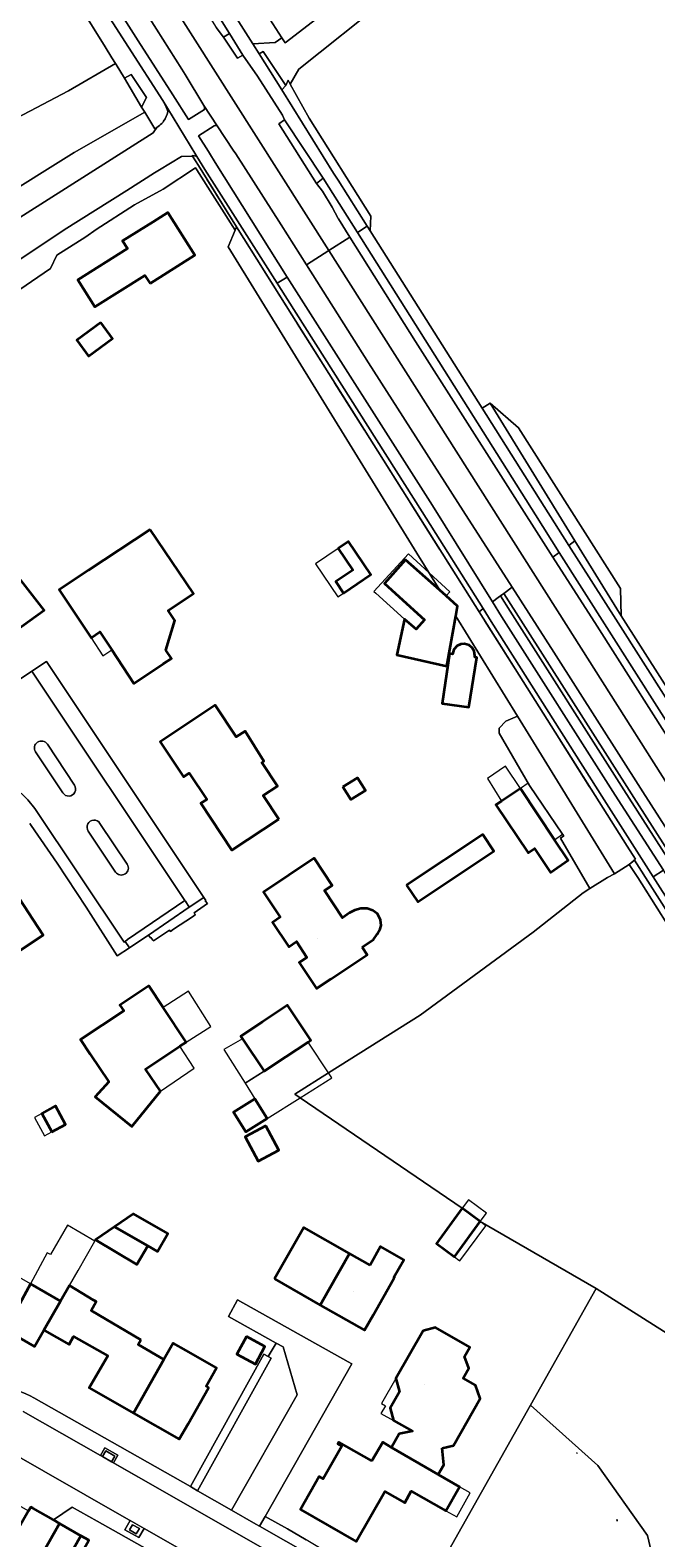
# Model space of a CAD drawing. Header units: metres. Extents: x 200176 to 205485, y 394066 to 399855.
# Tile 135 of 230: x 203693 to 203782, y 396984 to 397198. Entities that reach past the tile are written whole.
import ezdxf
from ezdxf.enums import TextEntityAlignment as Align

# ---------------------------------------------------------------- set-up
doc = ezdxf.new("R2010")
doc.units = ezdxf.units.M
doc.linetypes.add('IE-TERREINAFSCHEIDING', pattern=[10, 8, -2])
doc.layers.get('0').update_dxf_attribs({"lineweight": 25})
for name, color, linetype, lineweight in [('B-WE-GR-BEPLANTING_CULTUUR_HEESTERS-GV', 90, 'Continuous', 18), ('B-WE-GR-BEPLANTING_CULTUUR_VASTE PLANTENVAK-GV', 90, 'Continuous', 18), ('B-WE-GR-BOS_GEMENGD-GV', 40, 'Continuous', 13), ('B-WE-GR-BOS_NAALD-GV', 40, 'Continuous', 13), ('B-WE-GR-GRAS-GV', 60, 'Continuous', 13), ('B-WE-GR-HAAG-GV', 90, 'Continuous', 13), ('B-WE-GR-HOUTWAL-GV', 40, 'Continuous', 13), ('B-WE-IE-MEUBILAIR_WEGMEUBILAIR-GV', 7, 'Continuous', 18), ('B-WE-IE-MEUBILAIR_WEGMEUBILAIR-S', 7, 'Continuous', 25), ('B-WE-IE-TERREINAFSCHEIDING-G', 210, 'IE-TERREINAFSCHEIDING', 18), ('B-WE-IE-TERREINAFSCHEIDING_KUNSTMATIG_HEKWERK-G', 20, 'IE-TERREINAFSCHEIDING-KUNSTMATIG', 18), ('B-WE-OG-BEBOUWING-GV', 7, 'Continuous', 35), ('B-WE-OG-BEBOUWING-T18', 10, 'Continuous', 18), ('B-WE-OG-BEBOUWING_BASSIN-GV', 7, 'Continuous', 35), ('B-WE-OG-BEBOUWING_LUIFEL-GV', 7, 'Continuous', 18), ('B-WE-OG-TERREIN_CULTUURSCHEIDING-GV', 7, 'Continuous', 18), ('B-WE-OG-TERREIN_ERF-GV', 7, 'Continuous', 18), ('B-WE-OG-TERREIN_ONBEGROEID-GV', 7, 'Continuous', 18), ('B-WE-OG-TOPOGRAFIE-T18', 10, 'Continuous', 18), ('B-WE-OG-WEG-GV', 7, 'Continuous', 18), ('B-WE-VH-GOOT-G', 170, 'Continuous', 18), ('B-WE-VH-ONVERHARD-GV', 252, 'Continuous', 18), ('B-WE-VH-VERHARDING_ASFALT-GV', 252, 'Continuous', 18), ('B-WE-VH-VERHARDING_BETONSTRAATSTEEN-GV', 252, 'Continuous', 18), ('B-WE-VH-VERHARDING_FUNDERING_ZAND-GV', 7, 'Continuous', 18), ('B-WE-VH-VERHARDING_GRASBETONSTEEN-GV', 70, 'Continuous', 18)]:
    doc.layers.add(name, color=color, linetype=linetype, lineweight=lineweight)
doc.styles.add('NLCS-ISO', font='NLCS-ISO.ttf')
doc.styles.add('NLCS-ISO-M20-T18', font='NLCS-ISO.ttf', dxfattribs={"height": 0.036})
doc.linetypes.add('IE-TERREINAFSCHEIDING-KUNSTMATIG', pattern='A,4,[82,NLCS.shx,S=0.75,R=90,X=0,Y=0],4,-2', length=10)

# ---------------------------------------------------------------- blocks, each defined once
blk = doc.blocks.new('SIE-WEG_SPEELTOESTEL-SO')
at = {"flags": 128}
blk.add_lwpolyline([(-0.75, -0.75), (0.75, -0.75), (0.75, 0.75), (-0.75, 0.75)], close=True, dxfattribs=at)
at = {"style": 'NLCS-ISO'}
blk.add_text('SPT', height=0.45, dxfattribs=at).set_placement((0, 0), align=Align.MIDDLE_CENTER)

msp = doc.modelspace()

# ---------------------------------------------------------------- linework, layer by layer
at = {"layer": 'B-WE-GR-BEPLANTING_CULTUUR_HEESTERS-GV'}
for points in [[(203695.537, 397096.496, 0.9957244), (203693.855, 397095.395)], [(203697.742, 397089.557, 1.0064091), (203699.399, 397090.66)], [(203703.036, 397085.221, 1.0223687), (203701.362, 397084.134)], [(203705.242, 397078.299, 0.9912678), (203706.912, 397079.402)]]:
    msp.add_lwpolyline(points, format="xyb", dxfattribs=at)
at = {"layer": 'B-WE-GR-BEPLANTING_CULTUUR_HEESTERS-GV', "flags": 128}
for points in [[(203693.855, 397095.395), (203697.742, 397089.557)], [(203699.399, 397090.66), (203695.537, 397096.496)], [(203701.362, 397084.134), (203705.242, 397078.299)], [(203706.912, 397079.402), (203703.036, 397085.221)]]:
    msp.add_lwpolyline(points, dxfattribs=at)
at = {"layer": 'B-WE-GR-BEPLANTING_CULTUUR_VASTE PLANTENVAK-GV', "flags": 128}
msp.add_lwpolyline([(203708.964, 397187.174), (203709.638, 397188.555), (203707.455, 397191.796), (203706.504, 397191.287)], close=True, dxfattribs=at)
at = {"layer": 'B-WE-GR-BOS_GEMENGD-GV', "flags": 128}
msp.add_lwpolyline([(203783.776, 397070.979), (203779.616, 397077.5), (203778.413, 397079.387), (203776.299, 397078.052), (203775.328, 397077.528), (203772.808, 397075.938), (203771.832, 397075.322), (203764.732, 397069.736), (203748.644, 397057.933), (203735.602, 397049.697), (203730.802, 397046.666), (203731.559, 397046.15), (203754.62, 397030.438), (203757.18, 397028.547), (203773.71, 397019.02), (203804.391, 396999.569)], dxfattribs=at)
at = {"layer": 'B-WE-GR-BOS_NAALD-GV', "flags": 128}
for points in [[(203837.09, 397271.676), (203827.935, 397266.15), (203807.88, 397250), (203797.889, 397242.289), (203772.889, 397221.252), (203767.474, 397219.409), (203764.36, 397217.239), (203757.171, 397207.767), (203743.767, 397202.487), (203731.374, 397192.595), (203730.129, 397190.463), (203732.827, 397185.608), (203741.586, 397171.652), (203741.497, 397169.584)], [(203741.497, 397169.584), (203757.466, 397144.313), (203758.584, 397145.02), (203762.637, 397141.507), (203777.152, 397118.663), (203777.252, 397114.78), (203812.285, 397059.831)]]:
    msp.add_lwpolyline(points, dxfattribs=at)
at = {"layer": 'B-WE-GR-GRAS-GV', "flags": 128}
msp.add_lwpolyline([(203603.849, 397245.92), (203641.954, 397182.594), (203646.448, 397186.924), (203649.502, 397187.163), (203655.496, 397190.899), (203655.727, 397190.572), (203667.977, 397173.451), (203670.955, 397175.013), (203698.543, 397189.486), (203705.236, 397193.402), (203704.732, 397194.212), (203703.76, 397195.774), (203692.699, 397213.555)], dxfattribs=at)
at = {"layer": 'B-WE-GR-HAAG-GV', "flags": 128}
msp.add_lwpolyline([(203716.302, 396990.591), (203716.915, 396990.24), (203727.402, 397009.088), (203726.987, 397009.328), (203726.379, 397009.693), (203715.914, 396990.811)], close=True, dxfattribs=at)
at = {"layer": 'B-WE-GR-HOUTWAL-GV', "flags": 128}
msp.add_lwpolyline([(203709.399, 397186.447), (203708.964, 397187.174), (203706.504, 397191.287), (203705.336, 397193.241), (203705.236, 397193.402), (203698.543, 397189.486), (203670.955, 397175.013), (203676.615, 397166.524), (203699.38, 397180.719)], close=True, dxfattribs=at)
at = {"layer": 'B-WE-IE-MEUBILAIR_WEGMEUBILAIR-GV', "flags": 128}
for points in [[(203703.373, 396995.09), (203704.692, 396994.336), (203705.158, 396995.17), (203703.848, 396995.92)], [(203708.651, 396984.857), (203707.671, 396985.388), (203707.237, 396984.656), (203708.205, 396984.102)]]:
    msp.add_lwpolyline(points, close=True, dxfattribs=at)
at = {"layer": 'B-WE-IE-TERREINAFSCHEIDING-G', "flags": 128}
for points in [[(203692.699, 397213.555), (203703.76, 397195.774)], [(203703.76, 397195.774), (203704.732, 397194.212)], [(203722.496, 397170.152), (203717.054, 397178.85)], [(203730.338, 397157.617), (203722.496, 397170.152)], [(203778.104, 397081.984), (203730.338, 397157.617)], [(203778.104, 397081.984), (203779.282, 397080.119)], [(203779.282, 397080.119), (203778.413, 397079.387)], [(203778.413, 397079.387), (203779.616, 397077.5), (203783.776, 397070.979), (203802.09, 397042.271)]]:
    msp.add_lwpolyline(points, dxfattribs=at)
at = {"layer": 'B-WE-IE-TERREINAFSCHEIDING_KUNSTMATIG_HEKWERK-G', "flags": 128}
for points in [[(203716.457, 397072.493), (203718.33, 397073.806), (203718.03, 397074.2)], [(203718.111, 397074.259), (203718.03, 397074.2)], [(203716.196, 397071.93), (203716.635, 397072.246), (203716.515, 397072.412)], [(203710.634, 397068.496), (203710.578, 397068.579)]]:
    msp.add_lwpolyline(points, dxfattribs=at)
at = {"layer": 'B-WE-OG-BEBOUWING-GV', "flags": 128}
for points in [[(203710.186, 397162.062), (203716.565, 397166.11), (203712.701, 397172.194), (203710.585, 397170.863), (203706.251, 397168.137), (203706.943, 397167.037), (203699.887, 397162.602), (203702.321, 397158.73), (203709.422, 397163.229)], [(203703.162, 397156.523), (203699.746, 397153.993), (203701.422, 397151.731), (203704.837, 397154.261)], [(203710.172, 397127.075), (203701.391, 397121.241), (203697.226, 397118.474), (203701.758, 397111.652), (203702.999, 397112.477), (203704.699, 397109.913), (203707.856, 397105.151), (203712.023, 397107.914), (203713.208, 397108.7), (203712.415, 397109.896), (203713.678, 397114.103), (203712.766, 397115.531), (203716.331, 397117.933)], [(203736.941, 397124.345), (203739.03, 397121.248), (203736.633, 397119.63), (203737.725, 397118.012), (203741.627, 397120.644), (203738.445, 397125.36)], [(203746.415, 397114.286), (203745.302, 397109.207), (203752.429, 397107.62), (203753.709, 397114.701), (203753.97, 397116.144), (203752.324, 397117.61), (203751.421, 397118.414), (203746.555, 397122.747), (203743.551, 397119.376), (203749.257, 397114.215), (203748.049, 397112.877), (203746.42, 397114.311)], [(203691.433, 397120.287), (203689.622, 397118.991), (203684.505, 397115.453), (203688.055, 397110.546), (203695.093, 397115.591)], [(203728.503, 397085.834), (203726.295, 397089.184), (203728.315, 397090.533), (203726.079, 397093.882), (203726.362, 397094.078), (203723.724, 397098.365), (203722.445, 397097.549), (203719.451, 397102.037), (203711.6, 397096.826), (203714.913, 397091.834), (203715.737, 397092.381), (203718.253, 397088.64), (203717.41, 397088.084), (203721.805, 397081.418)], [(203737.638, 397090.406), (203738.738, 397088.627), (203740.832, 397089.921), (203739.732, 397091.701)], [(203762.916, 397090.181), (203760.215, 397088.394), (203759.398, 397087.843), (203763.998, 397081.024), (203764.899, 397081.631), (203767.178, 397078.253), (203769.714, 397079.965), (203767.744, 397082.89)], [(203687.597, 397064.474), (203694.954, 397069.33), (203687.242, 397081.015), (203679.846, 397076.134), (203679.865, 397076.106)], [(203740.357, 397067.596), (203742.001, 397068.715), (203742.492, 397069.441), (203742.956, 397070.219), (203743.099, 397070.685), (203742.982, 397071.5), (203742.534, 397072.328), (203741.896, 397072.809), (203741.068, 397073.112), (203740.183, 397073.109), (203739.35, 397072.89), (203738.576, 397072.506), (203737.571, 397071.8), (203735.003, 397075.675), (203736.1, 397076.401), (203733.54, 397080.26), (203726.304, 397075.432), (203728.692, 397071.853), (203727.609, 397071.134), (203729.911, 397067.669), (203731.003, 397068.395), (203732.493, 397066.154), (203731.4, 397065.427), (203733.86, 397061.724), (203735.943, 397063.108), (203741.073, 397066.516)], [(203701.659, 397052.38), (203704.272, 397048.428), (203702.327, 397046.318), (203707.593, 397042.099), (203711.633, 397047.109), (203709.501, 397050.24), (203714.404, 397053.487), (203715.302, 397054.08), (203712.03, 397059.013), (203709.983, 397062.099), (203705.855, 397059.361), (203706.408, 397058.527), (203700.276, 397054.472)], [(203732.673, 397054.097), (203733.072, 397054.363), (203729.753, 397059.358), (203726.164, 397056.974), (203723.087, 397054.93), (203723.321, 397054.577), (203726.409, 397049.929), (203729.488, 397051.978)], [(203726.843, 397043.191), (203725.083, 397045.995), (203722.067, 397044.103), (203723.826, 397041.299)], [(203696.191, 397041.302), (203698.138, 397042.356), (203696.71, 397044.995), (203694.763, 397043.941)], [(203726.652, 397042.164), (203723.715, 397040.59), (203725.555, 397037.151), (203728.492, 397038.725)], [(203757.18, 397028.547), (203754.62, 397030.438), (203750.94, 397025.44), (203753.501, 397023.547)], [(203705.112, 397027.779), (203709.836, 397025.105), (203711.241, 397024.3), (203712.695, 397026.848), (203707.828, 397029.638)], [(203709.836, 397025.105), (203705.112, 397027.779), (203702.406, 397025.926), (203708.303, 397022.417)], [(203727.867, 397020.376), (203734.398, 397016.657), (203735.632, 397018.832), (203738.574, 397024.017), (203732.046, 397027.715)], [(203741.519, 397022.349), (203738.574, 397024.017), (203735.632, 397018.832), (203734.398, 397016.657), (203740.705, 397013.066), (203741.942, 397015.238), (203744.902, 397020.432), (203744.977, 397020.564), (203744.89, 397020.613), (203746.314, 397023.117), (203742.988, 397024.977)], [(203681.051, 397011.859), (203687.438, 397008.198), (203688.688, 397010.378), (203690.097, 397012.835), (203693.704, 397010.779), (203695.034, 397013.086), (203697.411, 397017.207), (203693.138, 397019.67), (203691.275, 397016.27), (203685.475, 397019.447), (203682.326, 397014.046)], [(203708.838, 397011.733), (203701.801, 397015.875), (203702.495, 397017.143), (203702.133, 397017.342), (203698.692, 397019.428), (203697.426, 397017.234), (203697.411, 397017.207), (203695.034, 397013.086), (203695.137, 397013.027), (203698.642, 397011.032), (203699.278, 397012.193), (203704.132, 397009.453), (203701.516, 397004.861), (203707.806, 397001.278), (203712.144, 397008.909), (203708.457, 397011.039)], [(203751.752, 396996.303), (203753.382, 396996.682), (203757.192, 397003.339), (203756.522, 397005.261), (203754.747, 397006.277), (203755.549, 397007.683), (203754.967, 397009.34), (203755.718, 397010.655), (203750.815, 397013.456), (203749.041, 397012.973), (203745.179, 397006.212), (203745.697, 397004.303), (203744.367, 397001.961), (203744.841, 397000.21), (203747.529, 396998.69), (203745.632, 396998.34), (203744.569, 396996.4), (203751.217, 396992.546), (203752.016, 396993.924)], [(203707.806, 397001.278), (203714.334, 396997.559), (203715.571, 396999.731), (203718.51, 397004.893), (203718.145, 397005.101), (203719.63, 397007.707), (203715.286, 397010.182), (203713.472, 397011.245), (203712.144, 397008.909)], [(203723.882, 397012.182), (203722.519, 397009.659), (203725.165, 397008.23), (203726.528, 397010.753)], [(203741.772, 396994.484), (203737.046, 396997.151), (203736.907, 396996.908), (203737.464, 396996.592), (203734.825, 396991.916), (203734.27, 396992.234), (203731.587, 396987.548), (203739.529, 396983.015), (203743.589, 396990.128), (203746.448, 396988.517), (203747.375, 396990.152), (203752.291, 396987.38), (203754.247, 396990.795), (203751.217, 396992.546), (203744.569, 396996.4), (203743.298, 396997.136)], [(203697.282, 396985.564), (203696.399, 396986.069), (203693.448, 396987.758), (203693.179, 396987.912), (203692.856, 396987.347), (203688.961, 396980.534), (203693.033, 396978.203), (203694.029, 396979.885)], [(203694.029, 396979.885), (203697.05, 396978.128), (203698.303, 396980.317), (203700.313, 396983.829), (203697.282, 396985.564)], [(203699.455, 396979.658), (203701.464, 396983.171), (203700.313, 396983.829), (203698.303, 396980.317)]]:
    msp.add_lwpolyline(points, close=True, dxfattribs=at)
at = {"layer": 'B-WE-OG-BEBOUWING_BASSIN-GV', "flags": 128}
for points in [[(203756.423, 397109.054), (203756.329, 397109.741), (203756.049, 397110.221), (203755.622, 397110.577), (203754.961, 397110.785), (203754.404, 397110.736), (203753.896, 397110.498), (203753.426, 397109.981), (203753.22, 397109.314), (203752.807, 397109.347), (203751.781, 397102.303), (203755.552, 397101.774), (203756.707, 397108.833), (203756.435, 397108.878)], [(203746.69, 397076.439), (203748.284, 397074.042), (203759.138, 397081.258), (203757.545, 397083.655)]]:
    msp.add_lwpolyline(points, close=True, dxfattribs=at)
at = {"layer": 'B-WE-OG-BEBOUWING_LUIFEL-GV', "flags": 128}
for points in [[(203736.941, 397124.345), (203733.714, 397122.168), (203736.896, 397117.452), (203737.725, 397118.012), (203736.633, 397119.63), (203739.03, 397121.248)], [(203742.319, 397117.991), (203746.415, 397114.286), (203746.42, 397114.311), (203748.049, 397112.877), (203749.257, 397114.215), (203743.551, 397119.376), (203746.555, 397122.747), (203751.421, 397118.414), (203752.324, 397117.61), (203752.846, 397118.18), (203746.977, 397123.58), (203742.054, 397118.231)], [(203704.699, 397109.913), (203702.999, 397112.477), (203701.758, 397111.652), (203703.461, 397109.091)], [(203762.916, 397090.181), (203760.78, 397093.347), (203758.202, 397091.608), (203760.215, 397088.394)], [(203762.916, 397090.181), (203767.744, 397082.89), (203768.921, 397083.686), (203764.222, 397090.629), (203764.02, 397090.928)], [(203712.03, 397059.013), (203715.302, 397054.08), (203718.829, 397056.328), (203715.649, 397061.319)], [(203726.409, 397049.929), (203723.321, 397054.577), (203720.67, 397053.031), (203723.687, 397048.221)], [(203726.409, 397049.929), (203723.687, 397048.221), (203725.083, 397045.995), (203726.843, 397043.191), (203731.559, 397046.15), (203736.076, 397048.984), (203735.602, 397049.697), (203732.673, 397054.097), (203729.488, 397051.978)], [(203709.501, 397050.24), (203711.633, 397047.109), (203716.454, 397050.391), (203714.404, 397053.487)], [(203694.763, 397043.941), (203693.708, 397043.37), (203695.136, 397040.731), (203696.191, 397041.302)], [(203757.18, 397028.547), (203758.06, 397029.739), (203755.498, 397031.631), (203754.62, 397030.438)], [(203753.501, 397023.547), (203754.164, 397023.057), (203754.296, 397022.96), (203757.984, 397027.953), (203757.18, 397028.547)], [(203699.924, 397021.578), (203702.308, 397025.754), (203698.385, 397028.014), (203695.977, 397023.841), (203695.523, 397024.095), (203693.138, 397019.67), (203697.411, 397017.207), (203697.426, 397017.234), (203698.692, 397019.428)], [(203693.138, 397019.67), (203687.492, 397022.906), (203685.475, 397019.447), (203691.275, 397016.27)], [(203745.697, 397004.303), (203745.179, 397006.212), (203743.14, 397002.642), (203743.681, 397002.336), (203743.051, 397001.222), (203744.841, 397000.21), (203744.367, 397001.961)], [(203754.247, 396990.795), (203752.291, 396987.38), (203753.839, 396986.507), (203755.773, 396989.935)]]:
    msp.add_lwpolyline(points, close=True, dxfattribs=at)
at = {"layer": 'B-WE-OG-TERREIN_CULTUURSCHEIDING-GV', "flags": 128}
for points in [[(203717.837, 397187.415), (203715.18, 397191.795), (203714.688, 397192.576), (203711.105, 397198.273), (203703.809, 397209.764), (203687.01, 397236.174), (203675.682, 397254.062), (203674.472, 397253.17), (203673.983, 397252.809), (203673.176, 397252.215), (203674.746, 397249.76)], [(203711.981, 397188.133), (203707.085, 397195.711), (203696.036, 397212.935), (203684.125, 397231.741), (203673.387, 397248.793), (203671.832, 397251.224), (203671.026, 397250.629), (203670.072, 397249.926), (203692.699, 397213.555), (203703.76, 397195.774), (203704.732, 397194.212), (203705.236, 397193.402), (203705.336, 397193.241), (203706.504, 397191.287), (203707.455, 397191.796), (203709.638, 397188.555), (203708.964, 397187.174), (203709.399, 397186.447), (203710.823, 397184.065), (203710.849, 397184.083), (203711.141, 397184.283), (203711.516, 397184.54)], [(203674.746, 397249.76), (203685.331, 397232.879), (203708.463, 397196.59), (203713.391, 397188.917), (203715.654, 397185.394), (203717.917, 397186.857)], [(203719.277, 397184.505), (203717.057, 397183.102), (203718.468, 397180.847), (203718.608, 397180.623), (203719.442, 397179.29), (203729.678, 397162.974), (203730.008, 397162.448), (203750.373, 397130.453), (203758.926, 397116.755), (203759.734, 397117.35), (203760.073, 397117.6), (203760.527, 397117.935), (203761.737, 397118.827), (203754.766, 397129.71), (203741.296, 397150.789), (203732.449, 397164.734), (203728.853, 397170.402), (203722.36, 397180.501), (203722.014, 397181.04), (203719.71, 397184.492)], [(203792.859, 397067.338), (203779.08, 397088.909), (203766.398, 397108.768), (203760.527, 397117.935), (203760.073, 397117.6), (203761.433, 397115.422), (203777.616, 397090.016), (203796.581, 397060.429)]]:
    msp.add_lwpolyline(points, dxfattribs=at)
for points in [[(203698.949, 397237.829), (203714.051, 397214.265), (203713.505, 397213.96), (203719.377, 397204.743), (203724.819, 397196.162), (203728.006, 397196.373), (203728.947, 397197.04), (203727.217, 397199.677), (203725.8, 397201.89), (203723.187, 397205.973), (203701.667, 397239.768), (203698.279, 397245.085), (203695.412, 397243.316)], [(203693.749, 397239.349), (203693.958, 397238.869), (203695.665, 397236.054), (203709.72, 397214.001), (203716.438, 397203.549), (203719.557, 397198.503), (203720.645, 397197.117), (203721.457, 397197.654), (203717.325, 397204.363), (203711.932, 397212.96), (203696.864, 397236.606), (203694.609, 397239.851)], [(203741.497, 397169.584), (203741.586, 397171.652), (203732.827, 397185.608), (203730.129, 397190.463), (203729.832, 397190.998), (203729.493, 397190.255), (203728.95, 397189.644), (203736.284, 397177.754), (203736.963, 397176.759), (203741.093, 397170.224)], [(203757.028, 397115.355), (203757.616, 397115.788), (203748.926, 397129.547), (203728.523, 397161.722), (203728.288, 397162.092), (203717.982, 397178.306), (203716.831, 397180.161), (203716.513, 397180.239), (203716.5, 397180.242), (203716.475, 397180.245), (203716.161, 397180.284), (203716.204, 397180.215), (203717.054, 397178.85), (203722.496, 397170.152), (203730.338, 397157.617)], [(203734.702, 397175.217), (203736.1, 397172.918), (203736.968, 397171.303), (203736.989, 397171.269), (203738.631, 397168.66), (203747.962, 397153.834), (203760.789, 397133.674), (203767.545, 397123.108), (203768.453, 397123.778), (203765.047, 397129.144), (203739.703, 397169.341), (203735.633, 397175.795), (203734.836, 397177.049), (203733.893, 397176.288)], [(203758.584, 397145.02), (203757.466, 397144.313), (203766.3, 397130.333), (203769.823, 397124.788), (203770.683, 397125.422)], [(203778.413, 397079.387), (203779.616, 397077.5), (203783.776, 397070.979), (203802.09, 397042.271), (203805.014, 397039.196), (203792.981, 397058.235), (203779.14, 397079.999)], [(203785.997, 396962.548), (203804.391, 396999.569), (203773.71, 397019.02), (203764.348, 397002.401), (203773.95, 396993.843), (203781.032, 396983.839)], [(203726.987, 397009.328), (203727.402, 397009.088), (203716.915, 396990.24), (203721.754, 396987.472), (203731.115, 397003.889), (203729.1, 397010.7), (203728.105, 397011.256)], [(203749.665, 396973.314), (203750.991, 396972.495), (203750.178, 396971.098), (203781.639, 396953.778), (203785.997, 396962.548), (203781.032, 396983.839), (203773.95, 396993.843), (203764.348, 397002.401), (203747.643, 396972.748), (203749.075, 396971.935)]]:
    msp.add_lwpolyline(points, close=True, dxfattribs=at)
at = {"layer": 'B-WE-OG-TERREIN_CULTUURSCHEIDING-GV'}
for points in [[(203712.585, 397186.84, 0.0354315), (203711.981, 397188.133)], [(203717.917, 397186.857, 0.1685907), (203717.837, 397187.415)], [(203711.516, 397184.54, 0.0577814), (203712.093, 397185.175)], [(203712.093, 397185.175, 0.1009818), (203712.701, 397186.52)], [(203712.701, 397186.52, 0.0130507), (203712.585, 397186.84)], [(203719.71, 397184.492, 0.2655578), (203719.277, 397184.505)]]:
    msp.add_lwpolyline(points, format="xyb", dxfattribs=at)
at = {"layer": 'B-WE-OG-TERREIN_ERF-GV', "flags": 128}
for points in [[(203747.643, 396972.748), (203764.348, 397002.401), (203773.71, 397019.02), (203757.18, 397028.547), (203753.501, 397023.547), (203750.94, 397025.44), (203754.62, 397030.438), (203731.559, 397046.15), (203730.802, 397046.666), (203735.602, 397049.697), (203748.644, 397057.933), (203764.732, 397069.736), (203771.832, 397075.322), (203772.808, 397075.938), (203768.598, 397083.14), (203769.074, 397083.461), (203768.921, 397083.686), (203764.222, 397090.629), (203759.889, 397098.041), (203759.9, 397098.794), (203760.834, 397099.786), (203762.484, 397100.465), (203753.709, 397114.701), (203752.429, 397107.62), (203745.302, 397109.207), (203746.415, 397114.286), (203746.42, 397114.311), (203748.049, 397112.877), (203749.257, 397114.215), (203743.551, 397119.376), (203746.555, 397122.747), (203751.421, 397118.414), (203748.18, 397123.672), (203721.284, 397167.309), (203722.294, 397169.677), (203716.85, 397178.254), (203716.66, 397178.554), (203712.048, 397175.491), (203707.951, 397173.277), (203702.512, 397169.761), (203700.995, 397168.701), (203696.868, 397166.094), (203696.01, 397164.189), (203675.602, 397150.298)], [(203684.84, 397101.259), (203693.348, 397106.89), (203695.416, 397108.271), (203717.813, 397074.691), (203718.111, 397074.259), (203718.03, 397074.2), (203718.33, 397073.806), (203716.457, 397072.493), (203716.515, 397072.412), (203716.635, 397072.246), (203716.196, 397071.93), (203713.514, 397070.158), (203713.075, 397069.846), (203712.939, 397070.038), (203710.634, 397068.496), (203710.578, 397068.579), (203710.296, 397068.999), (203710.213, 397068.943), (203709.933, 397069.315), (203709.858, 397069.263), (203707.214, 397067.505), (203705.472, 397066.346), (203701.084, 397073.31), (203696.946, 397079.554), (203693.236, 397084.906), (203693.035, 397085.195)], [(203691.275, 397016.27), (203693.138, 397019.67), (203697.411, 397017.207), (203697.426, 397017.234), (203698.692, 397019.428), (203702.133, 397017.342), (203702.495, 397017.143), (203701.801, 397015.875), (203708.838, 397011.733), (203708.457, 397011.039), (203712.144, 397008.909), (203713.472, 397011.245), (203715.286, 397010.182), (203719.63, 397007.707), (203718.145, 397005.101), (203718.51, 397004.893), (203715.571, 396999.731), (203714.334, 396997.559), (203707.806, 397001.278), (203701.516, 397004.861), (203704.132, 397009.453), (203699.278, 397012.193), (203698.642, 397011.032), (203695.137, 397013.027), (203695.034, 397013.086), (203693.704, 397010.779), (203690.097, 397012.835)], [(203693.635, 397003.46), (203715.914, 396990.811), (203726.379, 397009.693), (203726.987, 397009.328), (203728.105, 397011.256), (203721.342, 397015.035), (203722.639, 397017.382), (203738.383, 397008.594), (203738.907, 397008.302), (203726.561, 396986.579)], [(203716.19, 396978.241), (203702.631, 396985.887), (203699.063, 396987.898), (203696.399, 396986.069), (203697.282, 396985.564), (203700.313, 396983.829), (203701.464, 396983.171)], [(203726.561, 396986.579), (203729.751, 396984.809), (203732.38, 396983.23)]]:
    msp.add_lwpolyline(points, dxfattribs=at)
for points in [[(203710.585, 397170.863), (203712.701, 397172.194), (203716.565, 397166.11), (203710.186, 397162.062), (203709.422, 397163.229), (203702.321, 397158.73), (203699.887, 397162.602), (203706.943, 397167.037), (203706.251, 397168.137)], [(203703.162, 397156.523), (203704.837, 397154.261), (203701.422, 397151.731), (203699.746, 397153.993)], [(203678.008, 397135.965), (203681.893, 397131.428), (203687.81, 397124.518), (203691.433, 397120.287), (203695.093, 397115.591), (203688.055, 397110.546), (203684.505, 397115.453), (203689.622, 397118.991), (203688.503, 397120.328), (203686.184, 397123.099), (203685.144, 397122.191), (203684.585, 397121.703), (203678.463, 397128.491), (203676.791, 397130.344), (203674.524, 397133.095)], [(203701.391, 397121.241), (203710.172, 397127.075), (203716.331, 397117.933), (203712.766, 397115.531), (203713.678, 397114.103), (203712.415, 397109.896), (203713.208, 397108.7), (203712.023, 397107.914), (203707.856, 397105.151), (203704.699, 397109.913), (203702.999, 397112.477), (203701.758, 397111.652), (203697.226, 397118.474)], [(203737.725, 397118.012), (203736.633, 397119.63), (203739.03, 397121.248), (203736.941, 397124.345), (203738.445, 397125.36), (203741.627, 397120.644)], [(203756.707, 397108.833), (203755.552, 397101.774), (203751.781, 397102.303), (203752.807, 397109.347), (203753.22, 397109.314), (203753.426, 397109.981), (203753.896, 397110.498), (203754.404, 397110.736), (203754.961, 397110.785), (203755.622, 397110.577), (203756.049, 397110.221), (203756.329, 397109.741), (203756.423, 397109.054), (203756.435, 397108.878)], [(203722.445, 397097.549), (203723.724, 397098.365), (203726.362, 397094.078), (203726.079, 397093.882), (203728.315, 397090.533), (203726.295, 397089.184), (203728.503, 397085.834), (203721.805, 397081.418), (203717.41, 397088.084), (203718.253, 397088.64), (203715.737, 397092.381), (203714.913, 397091.834), (203711.6, 397096.826), (203719.451, 397102.037)], [(203737.638, 397090.406), (203739.732, 397091.701), (203740.832, 397089.921), (203738.738, 397088.627)], [(203760.215, 397088.394), (203762.916, 397090.181), (203767.744, 397082.89), (203769.714, 397079.965), (203767.178, 397078.253), (203764.899, 397081.631), (203763.998, 397081.024), (203759.398, 397087.843)], [(203746.69, 397076.439), (203757.545, 397083.655), (203759.138, 397081.258), (203748.284, 397074.042)], [(203679.846, 397076.134), (203687.242, 397081.015), (203694.954, 397069.33), (203687.597, 397064.474), (203679.865, 397076.106)], [(203737.571, 397071.8), (203738.576, 397072.506), (203739.35, 397072.89), (203740.183, 397073.109), (203741.068, 397073.112), (203741.896, 397072.809), (203742.534, 397072.328), (203742.982, 397071.5), (203743.099, 397070.685), (203742.956, 397070.219), (203742.492, 397069.441), (203742.001, 397068.715), (203740.357, 397067.596), (203741.073, 397066.516), (203735.943, 397063.108), (203733.86, 397061.724), (203731.4, 397065.427), (203732.493, 397066.154), (203731.003, 397068.395), (203729.911, 397067.669), (203727.609, 397071.134), (203728.692, 397071.853), (203726.304, 397075.432), (203733.54, 397080.26), (203736.1, 397076.401), (203735.003, 397075.675)], [(203718.111, 397074.259), (203717.813, 397074.691), (203715.728, 397073.305), (203709.933, 397069.315), (203710.213, 397068.943), (203710.296, 397068.999), (203710.578, 397068.579), (203710.634, 397068.496), (203712.939, 397070.038), (203713.075, 397069.846), (203713.514, 397070.158), (203716.196, 397071.93), (203716.635, 397072.246), (203716.515, 397072.412), (203716.457, 397072.493), (203718.33, 397073.806), (203718.03, 397074.2)], [(203704.272, 397048.428), (203701.659, 397052.38), (203700.276, 397054.472), (203706.408, 397058.527), (203705.855, 397059.361), (203709.983, 397062.099), (203712.03, 397059.013), (203715.302, 397054.08), (203714.404, 397053.487), (203709.501, 397050.24), (203711.633, 397047.109), (203707.593, 397042.099), (203702.327, 397046.318)], [(203726.164, 397056.974), (203729.753, 397059.358), (203733.072, 397054.363), (203732.673, 397054.097), (203729.488, 397051.978), (203726.409, 397049.929), (203723.321, 397054.577), (203723.087, 397054.93)], [(203725.083, 397045.995), (203726.843, 397043.191), (203723.826, 397041.299), (203722.067, 397044.103)], [(203694.763, 397043.941), (203696.71, 397044.995), (203698.138, 397042.356), (203696.191, 397041.302)], [(203726.652, 397042.164), (203728.492, 397038.725), (203725.555, 397037.151), (203723.715, 397040.59)], [(203705.112, 397027.779), (203707.828, 397029.638), (203712.695, 397026.848), (203711.241, 397024.3), (203709.836, 397025.105), (203708.303, 397022.417), (203702.406, 397025.926)], [(203734.398, 397016.657), (203727.867, 397020.376), (203732.046, 397027.715), (203738.574, 397024.017), (203741.519, 397022.349), (203742.988, 397024.977), (203746.314, 397023.117), (203744.89, 397020.613), (203744.977, 397020.564), (203744.902, 397020.432), (203741.942, 397015.238), (203740.705, 397013.066)], [(203743.589, 396990.128), (203739.529, 396983.015), (203731.587, 396987.548), (203734.27, 396992.234), (203734.825, 396991.916), (203737.464, 396996.592), (203736.907, 396996.908), (203737.046, 396997.151), (203741.772, 396994.484), (203743.298, 396997.136), (203744.569, 396996.4), (203745.632, 396998.34), (203747.529, 396998.69), (203744.841, 397000.21), (203744.367, 397001.961), (203745.697, 397004.303), (203745.179, 397006.212), (203749.041, 397012.973), (203750.815, 397013.456), (203755.718, 397010.655), (203754.967, 397009.34), (203755.549, 397007.683), (203754.747, 397006.277), (203756.522, 397005.261), (203757.192, 397003.339), (203753.382, 396996.682), (203751.752, 396996.303), (203752.016, 396993.924), (203751.217, 396992.546), (203754.247, 396990.795), (203752.291, 396987.38), (203747.375, 396990.152), (203746.448, 396988.517)], [(203723.882, 397012.182), (203726.528, 397010.753), (203725.165, 397008.23), (203722.519, 397009.659)], [(203729.751, 396984.809), (203726.561, 396986.579), (203725.763, 396985.174), (203740.748, 396976.664), (203741.695, 396978.041), (203740.45, 396978.702), (203736.066, 396981.061), (203732.38, 396983.23)]]:
    msp.add_lwpolyline(points, close=True, dxfattribs=at)
at = {"layer": 'B-WE-OG-TERREIN_ERF-GV'}
msp.add_lwpolyline([(203683.909, 397004.361, -0.2123241), (203693.635, 397003.46)], format="xyb", dxfattribs=at)
at = {"layer": 'B-WE-OG-TERREIN_ONBEGROEID-GV', "flags": 128}
msp.add_lwpolyline([(203708.651, 396984.857), (203707.671, 396985.388), (203707.237, 396984.656), (203708.205, 396984.102)], close=True, dxfattribs=at)
at = {"layer": 'B-WE-OG-WEG-GV', "flags": 128}
for points in [[(203725.8, 397201.89), (203727.217, 397199.677), (203728.947, 397197.04), (203729.425, 397196.311), (203753.68, 397215.023), (203752.747, 397218.425), (203743.367, 397211.563), (203742.655, 397212.336)], [(203710.823, 397184.065), (203709.399, 397186.447), (203699.38, 397180.719), (203676.615, 397166.524), (203678.852, 397163.38), (203680.109, 397164.216), (203710.627, 397183.521), (203711.141, 397184.283), (203710.849, 397184.083)], [(203722.294, 397169.677), (203722.496, 397170.152), (203717.054, 397178.85), (203716.204, 397180.215), (203714.664, 397180.123), (203711.512, 397178.269), (203710.806, 397177.825), (203706.835, 397175.325), (203697.921, 397169.715), (203682.158, 397159.198), (203677.738, 397156.166), (203678.025, 397155.732), (203679.365, 397153.705), (203670.086, 397147.132), (203670.372, 397146.738), (203675.602, 397150.298), (203696.01, 397164.189), (203696.868, 397166.094), (203700.995, 397168.701), (203702.512, 397169.761), (203707.951, 397173.277), (203712.048, 397175.491), (203716.66, 397178.554), (203716.85, 397178.254)], [(203772.808, 397075.938), (203775.328, 397077.528), (203776.299, 397078.052), (203762.484, 397100.465), (203760.834, 397099.786), (203759.9, 397098.794), (203759.889, 397098.041), (203764.222, 397090.629), (203768.921, 397083.686), (203769.074, 397083.461), (203768.598, 397083.14)]]:
    msp.add_lwpolyline(points, close=True, dxfattribs=at)
at = {"layer": 'B-WE-VH-GOOT-G', "flags": 128}
for points in [[(203706.462, 397068.336), (203693.76, 397087.331), (203692.746, 397088.569), (203692.038, 397089.283), (203691.569, 397089.71), (203691.046, 397090.116), (203690.556, 397090.478)], [(203725.763, 396985.174), (203726.561, 396986.579), (203738.907, 397008.302)], [(203733.454, 396977.907), (203692.108, 397001.525)], [(203721.698, 396977.787), (203720.728, 396978.339), (203718.707, 396979.489), (203709.309, 396984.837), (203707.312, 396985.974), (203707.134, 396986.075), (203688.822, 396996.557), (203688.183, 396996.781), (203687.509, 396996.712), (203669.97, 396991.126), (203669.271, 396990.74)]]:
    msp.add_lwpolyline(points, dxfattribs=at)
at = {"layer": 'B-WE-VH-ONVERHARD-GV', "flags": 128}
for points in [[(203762.484, 397100.465), (203776.299, 397078.052), (203778.413, 397079.387), (203779.14, 397079.999), (203779.282, 397080.119), (203778.104, 397081.984), (203757.028, 397115.355), (203730.338, 397157.617), (203722.496, 397170.152), (203722.294, 397169.677), (203721.284, 397167.309), (203748.18, 397123.672), (203751.421, 397118.414), (203752.324, 397117.61), (203753.97, 397116.144), (203753.709, 397114.701)], [(203762.637, 397141.507), (203758.584, 397145.02), (203770.683, 397125.422), (203777.252, 397114.78), (203777.152, 397118.663)], [(203726.987, 397009.328), (203726.379, 397009.693), (203715.914, 396990.811), (203716.302, 396990.591), (203716.915, 396990.24), (203727.402, 397009.088)]]:
    msp.add_lwpolyline(points, close=True, dxfattribs=at)
for points in [[(203812.285, 397059.831), (203777.252, 397114.78), (203770.683, 397125.422), (203769.823, 397124.788), (203776.491, 397114.296), (203794.621, 397085.766)], [(203789.461, 397090.688), (203768.453, 397123.778), (203767.545, 397123.108), (203773.823, 397113.29), (203786.338, 397093.662)], [(203786.263, 397080.45), (203780.344, 397089.716), (203767.662, 397109.576), (203761.737, 397118.827), (203760.527, 397117.935), (203766.398, 397108.768), (203779.08, 397088.909), (203792.859, 397067.338)], [(203796.581, 397060.429), (203777.616, 397090.016), (203761.433, 397115.422), (203760.073, 397117.6), (203759.734, 397117.35), (203758.926, 397116.755), (203760.23, 397114.667), (203776.416, 397089.256), (203783.278, 397078.551)], [(203757.616, 397115.788), (203757.028, 397115.355), (203778.104, 397081.984), (203779.282, 397080.119), (203779.14, 397079.999), (203792.981, 397058.235), (203805.014, 397039.196), (203805.962, 397038.199), (203838.591, 396986.979), (203857.881, 396956.244), (203858.295, 396955.3), (203872.869, 396932.313), (203883.704, 396915.302), (203914.938, 396866.264), (203918.923, 396859.698), (203922.332, 396854.087), (203924.872, 396850.123)], [(203925.535, 396850.166), (203925.308, 396850.527), (203925.659, 396850.748), (203923.179, 396854.618), (203920.402, 396859.05), (203920.475, 396859.069), (203915.787, 396866.792), (203891.109, 396905.536), (203884.547, 396915.839), (203873.713, 396932.849), (203853.992, 396963.956), (203840.863, 396984.535), (203828.159, 397004.446), (203793.826, 397058.77), (203781.831, 397077.631), (203774.857, 397088.596), (203758.758, 397113.98), (203757.616, 397115.788)]]:
    msp.add_lwpolyline(points, dxfattribs=at)
at = {"layer": 'B-WE-VH-VERHARDING_ASFALT-GV', "flags": 128}
for points in [[(203675.682, 397254.062), (203687.01, 397236.174), (203703.809, 397209.764), (203711.105, 397198.273), (203714.688, 397192.576), (203715.18, 397191.795), (203717.837, 397187.415), (203719.71, 397184.492), (203722.014, 397181.04), (203722.36, 397180.501), (203728.853, 397170.402), (203732.449, 397164.734), (203735.619, 397166.748), (203725.288, 397183.019), (203689.841, 397238.766), (203670.308, 397268.858), (203667.43, 397267), (203674.903, 397255.293)], [(203757.466, 397144.313), (203741.497, 397169.584), (203741.093, 397170.224), (203739.703, 397169.341), (203765.047, 397129.144), (203768.453, 397123.778), (203789.461, 397090.688), (203793.154, 397084.833), (203794.621, 397085.766), (203776.491, 397114.296), (203769.823, 397124.788), (203766.3, 397130.333)], [(203735.619, 397166.748), (203769.405, 397113.538), (203789.209, 397082.324), (203792.299, 397084.289), (203786.338, 397093.662), (203773.823, 397113.29), (203767.545, 397123.108), (203760.789, 397133.674), (203747.962, 397153.834), (203738.631, 397168.66)], [(203735.619, 397166.748), (203732.449, 397164.734), (203741.296, 397150.789), (203754.766, 397129.71), (203761.737, 397118.827), (203767.662, 397109.576), (203780.344, 397089.716), (203786.263, 397080.45), (203789.209, 397082.324), (203769.405, 397113.538)], [(203781.831, 397077.631), (203783.278, 397078.551), (203776.416, 397089.256), (203760.23, 397114.667), (203758.926, 397116.755), (203750.373, 397130.453), (203730.008, 397162.448), (203729.678, 397162.974), (203728.288, 397162.092), (203728.523, 397161.722), (203748.926, 397129.547), (203757.616, 397115.788), (203758.758, 397113.98), (203774.857, 397088.596)], [(203783.278, 397078.551), (203781.831, 397077.631), (203793.826, 397058.77), (203828.159, 397004.446), (203840.863, 396984.535), (203842.34, 396985.48), (203829.465, 397005.619), (203817.466, 397024.868), (203795.381, 397059.669)]]:
    msp.add_lwpolyline(points, close=True, dxfattribs=at)
for points in [[(203689.841, 397238.766), (203725.288, 397183.019), (203735.619, 397166.748), (203738.631, 397168.66), (203736.989, 397171.269), (203736.968, 397171.303), (203736.1, 397172.918), (203734.702, 397175.217), (203733.893, 397176.288), (203728.517, 397184.808), (203729.322, 397185.384), (203729.015, 397186.049), (203725.471, 397191.575), (203723.376, 397194.571), (203722.636, 397194.129), (203720.645, 397197.117), (203719.557, 397198.503)], [(203717.917, 397186.857), (203715.654, 397185.394), (203713.391, 397188.917), (203708.463, 397196.59), (203685.331, 397232.879)], [(203696.036, 397212.935), (203707.085, 397195.711), (203711.981, 397188.133), (203712.657, 397187.022), (203716.684, 397180.402), (203716.831, 397180.161), (203717.982, 397178.306), (203728.288, 397162.092), (203729.678, 397162.974), (203719.442, 397179.29), (203718.608, 397180.623), (203718.468, 397180.847), (203717.057, 397183.102), (203719.277, 397184.505)], [(203717.325, 397204.363), (203721.457, 397197.654), (203723.376, 397194.571), (203725.471, 397191.575), (203729.015, 397186.049), (203729.322, 397185.384), (203734.836, 397177.049), (203735.633, 397175.795), (203739.703, 397169.341), (203741.093, 397170.224), (203736.963, 397176.759), (203736.284, 397177.754), (203728.95, 397189.644), (203725.713, 397194.735), (203724.819, 397196.162), (203719.377, 397204.743)], [(203711.516, 397184.54), (203711.141, 397184.283), (203710.627, 397183.521), (203680.109, 397164.216), (203678.852, 397163.38), (203674.716, 397160.628), (203674.99, 397160.223), (203677.693, 397156.232), (203677.738, 397156.166), (203682.158, 397159.198), (203697.921, 397169.715), (203706.835, 397175.325), (203710.806, 397177.825), (203711.512, 397178.269), (203714.664, 397180.123), (203716.204, 397180.215), (203716.161, 397180.284), (203716.475, 397180.245), (203716.5, 397180.242), (203716.513, 397180.239), (203716.831, 397180.161), (203716.684, 397180.402), (203712.657, 397187.022), (203711.981, 397188.133)], [(203719.71, 397184.492), (203717.837, 397187.415)]]:
    msp.add_lwpolyline(points, dxfattribs=at)
at = {"layer": 'B-WE-VH-VERHARDING_ASFALT-GV'}
for points in [[(203711.981, 397188.133, -0.0354315), (203712.585, 397186.84)], [(203717.837, 397187.415, -0.1685907), (203717.917, 397186.857)], [(203712.093, 397185.175, -0.0577814), (203711.516, 397184.54)], [(203712.701, 397186.52, -0.1009818), (203712.093, 397185.175)], [(203712.585, 397186.84, -0.0130507), (203712.701, 397186.52)], [(203719.277, 397184.505, -0.2655578), (203719.71, 397184.492)]]:
    msp.add_lwpolyline(points, format="xyb", dxfattribs=at)
at = {"layer": 'B-WE-VH-VERHARDING_BETONSTRAATSTEEN-GV', "flags": 128}
for points in [[(203729.493, 397190.255), (203726.278, 397195.105), (203725.713, 397194.735), (203728.95, 397189.644)], [(203715.728, 397073.305), (203717.813, 397074.691), (203695.416, 397108.271), (203693.348, 397106.89), (203715.136, 397074.235), (203715.201, 397074.137)], [(203709.933, 397069.315), (203715.728, 397073.305), (203715.201, 397074.137), (203715.136, 397074.235), (203706.959, 397068.672), (203706.598, 397068.427), (203707.214, 397067.505), (203709.858, 397069.263)], [(203729.1, 397010.7), (203731.115, 397003.889), (203721.754, 396987.472), (203725.242, 396985.473), (203725.763, 396985.174), (203726.561, 396986.579), (203738.907, 397008.302), (203738.383, 397008.594), (203722.639, 397017.382), (203721.342, 397015.035), (203728.105, 397011.256)]]:
    msp.add_lwpolyline(points, close=True, dxfattribs=at)
for points in [[(203690.556, 397090.478), (203691.046, 397090.116), (203691.569, 397089.71), (203692.038, 397089.283), (203692.746, 397088.569), (203693.76, 397087.331), (203706.462, 397068.336), (203706.598, 397068.427), (203706.959, 397068.672), (203715.136, 397074.235), (203693.348, 397106.89), (203684.84, 397101.259), (203681.226, 397098.867)], [(203697.742, 397089.557), (203693.855, 397095.395)], [(203695.537, 397096.496), (203699.399, 397090.66)], [(203693.035, 397085.195), (203693.236, 397084.906), (203696.946, 397079.554), (203701.084, 397073.31), (203705.472, 397066.346), (203707.214, 397067.505), (203706.598, 397068.427), (203706.462, 397068.336), (203693.76, 397087.331), (203692.746, 397088.569), (203692.038, 397089.283), (203691.569, 397089.71), (203691.046, 397090.116), (203690.556, 397090.478)], [(203705.242, 397078.299), (203701.362, 397084.134)], [(203703.036, 397085.221), (203706.912, 397079.402)], [(203780.162, 396949.425), (203784.324, 396948.304), (203785.628, 396951.885), (203781.786, 396953.697), (203781.639, 396953.778), (203750.178, 396971.098), (203750.991, 396972.495), (203749.665, 396973.314), (203749.075, 396971.935), (203747.643, 396972.748), (203740.748, 396976.664), (203725.763, 396985.174), (203725.242, 396985.473), (203721.754, 396987.472), (203716.915, 396990.24), (203716.302, 396990.591), (203715.914, 396990.811), (203693.635, 397003.46)], [(203733.983, 396970.759), (203736.118, 396969.579), (203736.415, 396970.101), (203738.758, 396974.221), (203739.063, 396974.757), (203738.755, 396974.932), (203738.49, 396975.074), (203738.244, 396975.207), (203738.186, 396975.112), (203737.263, 396975.649), (203737.292, 396975.732), (203737.17, 396975.802), (203736.909, 396975.95), (203733.454, 396977.907), (203704.953, 396994.188), (203704.692, 396994.336), (203703.373, 396995.09), (203703.113, 396995.239), (203692.108, 397001.525)], [(203692.108, 397001.525), (203703.113, 396995.239), (203703.737, 396996.33), (203705.565, 396995.283), (203704.953, 396994.188), (203733.454, 396977.907)], [(203659.061, 396994.501), (203660.522, 396993.963), (203668.863, 396991.203), (203669.271, 396990.74), (203669.97, 396991.126), (203687.509, 396996.712), (203688.183, 396996.781), (203688.822, 396996.557), (203707.134, 396986.075), (203707.312, 396985.974), (203709.309, 396984.837), (203718.707, 396979.489), (203720.728, 396978.339), (203721.698, 396977.787)], [(203718.707, 396979.489), (203709.309, 396984.837), (203708.58, 396983.556), (203706.58, 396984.689), (203707.312, 396985.974), (203707.134, 396986.075), (203688.822, 396996.557), (203688.183, 396996.781), (203687.509, 396996.712), (203669.97, 396991.126), (203669.271, 396990.74), (203668.802, 396990.093), (203668.75, 396990.001), (203670.888, 396988.778), (203683.342, 396992.741), (203688.332, 396994.252), (203686.33, 396991.047), (203692.856, 396987.347), (203693.179, 396987.912), (203693.448, 396987.758), (203696.399, 396986.069), (203699.063, 396987.898), (203702.631, 396985.887), (203716.19, 396978.241)]]:
    msp.add_lwpolyline(points, dxfattribs=at)
at = {"layer": 'B-WE-VH-VERHARDING_BETONSTRAATSTEEN-GV'}
for points in [[(203693.855, 397095.395, -0.9957244), (203695.537, 397096.496)], [(203699.399, 397090.66, -1.0064091), (203697.742, 397089.557)], [(203701.362, 397084.134, -1.0223687), (203703.036, 397085.221)], [(203706.912, 397079.402, -0.9912678), (203705.242, 397078.299)], [(203693.635, 397003.46, 0.2123241), (203683.909, 397004.361)]]:
    msp.add_lwpolyline(points, format="xyb", dxfattribs=at)
at = {"layer": 'B-WE-VH-VERHARDING_FUNDERING_ZAND-GV', "flags": 128}
msp.add_lwpolyline([(203753.68, 397215.023), (203729.425, 397196.311), (203728.947, 397197.04), (203728.006, 397196.373), (203724.819, 397196.162), (203725.713, 397194.735), (203726.278, 397195.105), (203729.493, 397190.255), (203729.832, 397190.998), (203730.129, 397190.463), (203731.374, 397192.595), (203743.767, 397202.487)], dxfattribs=at)
msp.add_lwpolyline([(203703.373, 396995.09), (203704.692, 396994.336), (203705.158, 396995.17), (203703.848, 396995.92)], close=True, dxfattribs=at)
at = {"layer": 'B-WE-VH-VERHARDING_GRASBETONSTEEN-GV', "flags": 128}
for points in [[(203723.376, 397194.571), (203721.457, 397197.654), (203720.645, 397197.117), (203722.636, 397194.129)], [(203729.322, 397185.384), (203728.517, 397184.808), (203733.893, 397176.288), (203734.836, 397177.049)], [(203704.692, 396994.336), (203704.953, 396994.188), (203705.565, 396995.283), (203703.737, 396996.33), (203703.113, 396995.239), (203703.373, 396995.09), (203703.848, 396995.92), (203705.158, 396995.17)], [(203709.309, 396984.837), (203707.312, 396985.974), (203706.58, 396984.689), (203708.58, 396983.556)], [(203708.651, 396984.857), (203708.205, 396984.102), (203707.237, 396984.656), (203707.671, 396985.388)]]:
    msp.add_lwpolyline(points, close=True, dxfattribs=at)

# ---------------------------------------------------------------- block references
at = {"layer": 'B-WE-IE-MEUBILAIR_WEGMEUBILAIR-S', "xscale": 0.02, "yscale": 0.02, "zscale": 0.02}
for p in [(203770.939, 396995.574), (203776.667, 396986.015)]:
    msp.add_blockref('SIE-WEG_SPEELTOESTEL-SO', p, dxfattribs=at)

# ---------------------------------------------------------------- texts
at = {"layer": 'B-WE-OG-BEBOUWING-T18', "style": 'NLCS-ISO-M20-T18'}
for s, rotation, p in [('10', 32.4, (203711.441, 397166.717)), ('5', 33.6, (203706.401, 397114.585)), ('4', 33.9, (203720.788, 397092.038)), ('3', 33.6, (203733.969, 397068.789)), ('2', 33.5, (203707.764, 397054.628)), ('20', 330.3, (203732.837, 397022.149)), ('18', 330.3, (203739.083, 397018.592)), ('24', 330.3, (203705.858, 397006.991)), ('16', 330.3, (203749.311, 397005.381)), ('22', 330.3, (203712.376, 397003.278)), ('14', 330.6, (203739.805, 396992.602))]:
    msp.add_text(s, height=0.036, rotation=rotation, dxfattribs=at).set_placement(p, align=Align.MIDDLE)
at = {"layer": 'B-WE-OG-TOPOGRAFIE-T18', "style": 'NLCS-ISO-M20-T18'}
msp.add_text('Klokkemakerstraat', height=0.036, rotation=330.3, dxfattribs=at).set_placement((203707.562, 396988.061), align=Align.MIDDLE)

doc.saveas('drawing.dxf')
